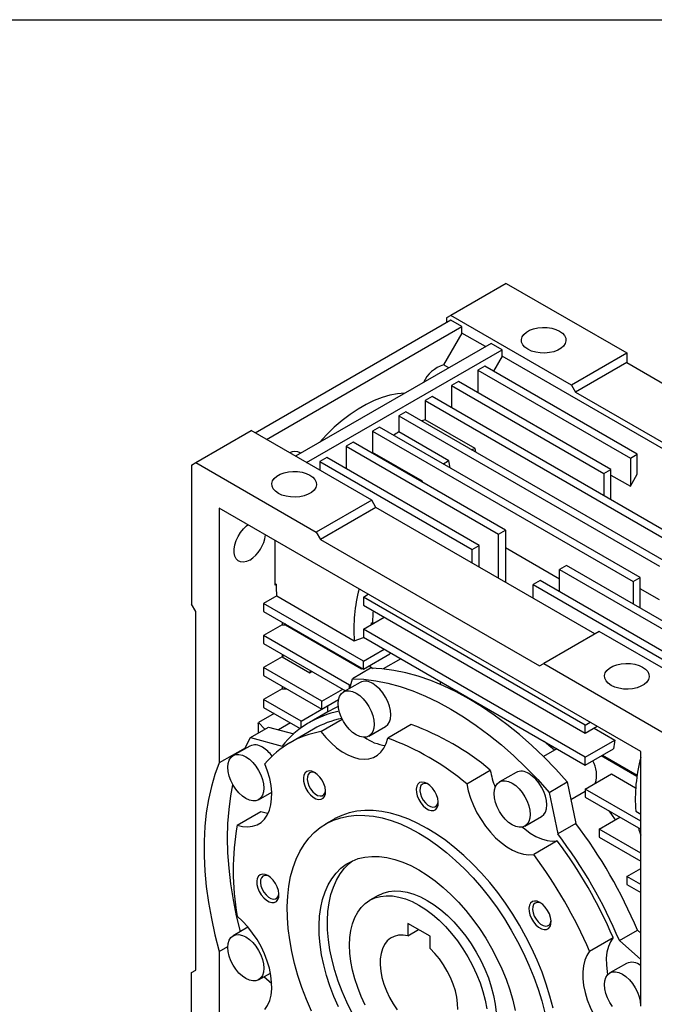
# Model space of a CAD drawing. Header units: millimetres. Extents: x 38 to 1638, y 38 to 1257.
# Tile 6 of 11: x 1042 to 1204, y 1006 to 1257. Entities that reach past the tile are written whole.
import ezdxf

# ---------------------------------------------------------------- set-up
doc = ezdxf.new("R2010")
doc.units = ezdxf.units.MM
doc.header["$LTSCALE"] = 6
doc.linetypes.add('SLD-Solid', pattern=[0])
doc.layers.add('TEXT', color=140, linetype='SLD-Solid', lineweight=25)

msp = doc.modelspace()

# ---------------------------------------------------------------- linework, layer by layer
for p, q in [((1166.313, 1190.04), (1152.164, 1181.872)), ((1166.313, 1190.04), (1197.03, 1172.308)), ((1152.164, 1180.647), (1102.313, 1151.869)), ((1152.164, 1181.872), (1151.103, 1181.259)), ((1151.103, 1181.259), (1151.103, 1180.035)), ((1182.923, 1164.115), (1152.164, 1181.872)), ((1154.993, 1179.014), (1152.164, 1180.647)), ((1105.142, 1150.236), (1154.993, 1179.014)), ((1154.993, 1177.381), (1154.993, 1179.014)), ((1154.993, 1177.381), (1150.313, 1169.276)), ((1161.003, 1173.911), (1154.993, 1177.381)), ((1162.417, 1174.728), (1112.566, 1145.95)), ((1115.395, 1144.317), (1165.246, 1173.095)), ((1165.246, 1173.095), (1162.417, 1174.728)), ((1165.246, 1171.462), (1165.246, 1173.095)), ((1165.246, 1171.462), (1163.036, 1167.635)), ((1257.169, 1118.396), (1165.246, 1171.462)), ((1197.03, 1172.259), (1182.923, 1164.115)), ((1197.03, 1172.308), (1197.03, 1172.259)), ((1197.03, 1172.259), (1197.03, 1169.891)), ((1151.643, 1168.508), (1150.313, 1169.276)), ((1160.826, 1168.911), (1159.058, 1167.89)), ((1159.058, 1167.89), (1159.058, 1162.175)), ((1159.058, 1167.89), (1197.949, 1145.439)), ((1199.717, 1146.46), (1160.826, 1168.911)), ((1197.065, 1169.83), (1183.984, 1162.278)), ((1197.03, 1169.891), (1197.065, 1169.83)), ((1197.065, 1169.83), (1252.927, 1137.581)), ((1154.109, 1165.033), (1152.341, 1164.012)), ((1152.341, 1164.012), (1152.341, 1158.297)), ((1152.341, 1164.012), (1191.232, 1141.561)), ((1193, 1142.582), (1154.109, 1165.033)), ((1182.923, 1164.115), (1183.984, 1162.278)), ((1147.391, 1161.155), (1145.623, 1160.134)), ((1213.859, 1122.784), (1147.391, 1161.155)), ((1183.984, 1162.278), (1239.845, 1130.03)), ((1145.623, 1160.134), (1212.091, 1121.763)), ((1145.623, 1160.134), (1145.623, 1155.258)), ((1140.674, 1157.277), (1138.906, 1156.256)), ((1138.906, 1156.256), (1138.906, 1152.156)), ((1138.906, 1156.256), (1205.374, 1117.885)), ((1207.142, 1118.906), (1140.674, 1157.277)), ((1133.956, 1153.399), (1132.188, 1152.379)), ((1200.424, 1115.028), (1133.956, 1153.399)), ((1158.351, 1147.91), (1145.623, 1155.258)), ((1087.11, 1144.317), (1101.252, 1152.481)), ((1132.012, 1134.724), (1101.252, 1152.481)), ((1132.188, 1152.379), (1132.188, 1146.935)), ((1132.188, 1152.379), (1198.656, 1114.007)), ((1151.634, 1144.808), (1138.906, 1152.156)), ((1127.239, 1149.521), (1125.471, 1148.501)), ((1125.471, 1148.501), (1164.362, 1126.049)), ((1125.471, 1148.501), (1125.471, 1142.786)), ((1166.129, 1127.07), (1127.239, 1149.521)), ((1158.526, 1146.971), (1158.351, 1147.91)), ((1113.908, 1146.724), (1113.786, 1146.795)), ((1120.521, 1145.643), (1118.753, 1144.623)), ((1159.412, 1123.192), (1120.521, 1145.643)), ((1132.188, 1146.935), (1132.011, 1146.766)), ((1144.916, 1139.587), (1132.188, 1146.935)), ((1197.949, 1145.439), (1199.717, 1146.46)), ((1197.949, 1145.439), (1197.949, 1138.294)), ((1199.717, 1141.356), (1199.717, 1146.46)), ((1086.05, 1143.704), (1087.11, 1144.317)), ((1086.05, 1143.704), (1086.05, 1108.185)), ((1087.11, 1144.317), (1117.869, 1126.56)), ((1118.753, 1144.623), (1157.644, 1122.171)), ((1118.753, 1144.623), (1118.753, 1142.378)), ((1151.982, 1142.993), (1151.634, 1144.808)), ((1191.232, 1141.561), (1193, 1142.582)), ((1191.232, 1141.561), (1191.232, 1135.846)), ((1193, 1134.826), (1193, 1142.582)), ((1193, 1141.152), (1197.949, 1138.294)), ((1197.949, 1138.294), (1199.717, 1141.356)), ((1144.739, 1139.419), (1144.916, 1139.587)), ((1144.972, 1139.284), (1144.916, 1139.587)), ((1132.012, 1134.724), (1117.869, 1126.56)), ((1133.072, 1132.887), (1118.93, 1124.723)), ((1133.072, 1132.887), (1132.012, 1134.724)), ((1188.933, 1100.639), (1133.072, 1132.887)), ((1200.601, 1070.635), (1093.121, 1132.682)), ((1093.121, 1132.682), (1093.121, 1067.711)), ((1117.869, 1126.56), (1118.93, 1124.723)), ((1164.362, 1126.049), (1166.129, 1127.07)), ((1164.362, 1114.824), (1164.362, 1126.049)), ((1166.129, 1127.07), (1166.129, 1113.804)), ((1107.263, 1124.518), (1107.263, 1113.084)), ((1118.93, 1124.723), (1174.792, 1092.475)), ((1157.644, 1122.171), (1159.412, 1123.192)), ((1159.412, 1117.681), (1159.412, 1123.192)), ((1157.644, 1118.702), (1157.644, 1122.171)), ((1179.918, 1114.624), (1166.129, 1122.584)), ((1181.686, 1118.089), (1179.918, 1117.069)), ((1219.162, 1096.455), (1181.686, 1118.089)), ((1179.918, 1117.069), (1217.394, 1095.434)), ((1179.918, 1111.354), (1179.918, 1117.069)), ((1107.263, 1113.492), (1107.616, 1113.288)), ((1107.616, 1113.288), (1107.263, 1113.084)), ((1174.968, 1114.211), (1173.201, 1113.191)), ((1173.201, 1113.191), (1210.677, 1091.556)), ((1173.201, 1109.721), (1173.201, 1113.191)), ((1212.445, 1092.577), (1174.968, 1114.211)), ((1198.656, 1114.007), (1200.424, 1115.028)), ((1198.656, 1114.007), (1198.656, 1108.292)), ((1200.424, 1107.272), (1200.424, 1115.028)), ((1107.757, 1110.307), (1104.434, 1108.389)), ((1107.757, 1110.307), (1127.556, 1098.877)), ((1129.89, 1110.024), (1131.13, 1110.74)), ((1205.374, 1109.29), (1200.424, 1112.148)), ((1087.11, 1106.348), (1086.05, 1108.185)), ((1104.434, 1108.389), (1104.434, 1106.347)), ((1129.89, 1093.693), (1104.434, 1108.389)), ((1186.459, 1077.368), (1129.89, 1110.024)), ((1129.89, 1110.024), (1129.89, 1107.983)), ((1129.89, 1107.983), (1186.459, 1075.326)), ((1087.11, 1014.895), (1087.11, 1106.348)), ((1104.434, 1106.347), (1129.89, 1091.652)), ((1109.144, 1102.942), (1104.434, 1100.223)), ((1109.144, 1103.629), (1109.144, 1102.942)), ((1109.144, 1102.942), (1110.008, 1102.942)), ((1109.784, 1103.259), (1110.008, 1102.942)), ((1110.008, 1102.942), (1129.375, 1091.762)), ((1129.89, 1101.859), (1135.194, 1104.921)), ((1131.832, 1103.39), (1131.827, 1102.977)), ((1131.832, 1103.39), (1132.274, 1103.543)), ((1132.188, 1103.185), (1131.832, 1103.39)), ((1132.274, 1103.543), (1132.541, 1103.389)), ((1104.434, 1100.223), (1104.434, 1098.182)), ((1126.355, 1087.569), (1104.434, 1100.223)), ((1129.89, 1101.859), (1129.89, 1099.817)), ((1186.459, 1069.202), (1129.89, 1101.859)), ((1189.994, 1101.251), (1175.852, 1093.087)), ((1220.753, 1083.495), (1189.994, 1101.251)), ((1104.434, 1098.182), (1125.31, 1086.13)), ((1129.89, 1099.817), (1186.459, 1067.161)), ((1109.144, 1095.463), (1109.144, 1094.776)), ((1109.685, 1095.151), (1109.199, 1094.776)), ((1129.89, 1093.693), (1135.194, 1096.755)), ((1129.89, 1091.652), (1136.608, 1095.53)), ((1136.608, 1095.939), (1136.608, 1095.53)), ((1109.144, 1094.776), (1104.434, 1092.058)), ((1109.144, 1094.776), (1109.199, 1094.776)), ((1109.199, 1094.776), (1116.242, 1090.71)), ((1129.89, 1091.652), (1129.89, 1093.693)), ((1139.455, 1094.296), (1134.921, 1091.679)), ((1174.792, 1092.475), (1175.852, 1093.087)), ((1175.852, 1093.087), (1206.611, 1075.33)), ((1104.434, 1092.058), (1104.434, 1090.016)), ((1119.284, 1083.486), (1104.434, 1092.058)), ((1104.434, 1090.016), (1119.284, 1081.444)), ((1116.242, 1090.71), (1116.81, 1091.038)), ((1131.651, 1091.856), (1127.055, 1089.203)), ((1129.26, 1092.016), (1129.375, 1091.762)), ((1129.375, 1091.762), (1129.575, 1091.834)), ((1131.27, 1092.449), (1131.311, 1092.463)), ((1131.311, 1092.463), (1132.389, 1091.842)), ((1129.025, 1088.275), (1124.783, 1085.826)), ((1126.355, 1087.569), (1126.665, 1087.748)), ((1126.355, 1086.733), (1126.355, 1087.569)), ((1126.4, 1086.76), (1127.055, 1089.203)), ((1109.144, 1086.611), (1104.434, 1083.892)), ((1109.144, 1087.298), (1109.144, 1086.611)), ((1109.144, 1086.611), (1110.333, 1086.611)), ((1119.284, 1083.486), (1124.588, 1086.548)), ((1104.434, 1083.892), (1104.434, 1081.851)), ((1113.98, 1078.382), (1104.434, 1083.892)), ((1119.284, 1081.444), (1123.538, 1083.9)), ((1119.284, 1081.444), (1119.284, 1083.486)), ((1107.092, 1080.317), (1103.158, 1078.046)), ((1104.434, 1081.851), (1113.748, 1076.474)), ((1113.98, 1078.382), (1120.698, 1082.26)), ((1120.763, 1080.726), (1116.167, 1078.072)), ((1120.697, 1082.26), (1120.698, 1082.26)), ((1120.698, 1082.26), (1120.698, 1080.688)), ((1103.02, 1077.741), (1103.158, 1078.046)), ((1103.02, 1077.741), (1103.02, 1075.323)), ((1103.158, 1078.046), (1104.777, 1076.337)), ((1111.271, 1077.905), (1108.257, 1076.165)), ((1113.98, 1076.646), (1113.98, 1078.382)), ((1119.007, 1075.713), (1124.483, 1078.874)), ((1142.093, 1077.493), (1136.082, 1074.023)), ((1186.459, 1077.368), (1187.698, 1078.083)), ((1101.079, 1074.203), (1105.676, 1076.856)), ((1105.676, 1076.856), (1112.112, 1075.132)), ((1117.167, 1076.34), (1111.157, 1072.871)), ((1131.282, 1074.567), (1135.525, 1077.017)), ((1186.459, 1075.326), (1186.459, 1077.368)), ((1186.459, 1075.326), (1189.466, 1077.063)), ((1188.691, 1076.615), (1193.995, 1073.553)), ((1101.079, 1074.203), (1109.178, 1072.034)), ((1186.459, 1069.202), (1193.995, 1073.553)), ((1099.704, 1071.512), (1093.121, 1067.711)), ((1100.898, 1072.032), (1096.656, 1069.583)), ((1179.233, 1071.333), (1175.783, 1069.341)), ((1186.459, 1067.161), (1193.696, 1071.339)), ((1200.601, 1005.664), (1200.601, 1070.635)), ((1186.459, 1067.161), (1186.459, 1069.202)), ((1199.63, 1064.251), (1190.524, 1069.508)), ((1190.878, 1069.712), (1199.686, 1064.627)), ((1156.225, 1062.395), (1162.235, 1065.865)), ((1168.803, 1065.312), (1164.561, 1062.863)), ((1186.459, 1061.037), (1193.176, 1064.915)), ((1193.176, 1064.915), (1199.306, 1061.376)), ((1177.273, 1060.212), (1181.87, 1062.866)), ((1181.87, 1062.866), (1184.04, 1052.262)), ((1103.155, 1058.325), (1106.493, 1060.252)), ((1177.273, 1060.212), (1179.443, 1049.608)), ((1182.789, 1058.375), (1186.459, 1060.493)), ((1186.459, 1061.037), (1186.459, 1058.996)), ((1200.601, 1052.873), (1186.459, 1061.037)), ((1186.459, 1058.996), (1200.601, 1050.832)), ((1097.692, 1051.854), (1103.702, 1055.323)), ((1199.318, 1055.398), (1200.601, 1054.657)), ((1122.406, 1053.384), (1120.284, 1052.16)), ((1171.06, 1051.604), (1175.303, 1054.053)), ((1189.994, 1050.831), (1195.298, 1053.893)), ((1184.04, 1052.262), (1179.443, 1049.608)), ((1189.994, 1050.831), (1189.994, 1048.789)), ((1200.601, 1044.708), (1189.994, 1050.831)), ((1179.311, 1047.84), (1173.3, 1044.371)), ((1189.994, 1048.789), (1200.601, 1042.666)), ((1197.065, 1038.787), (1200.601, 1040.828)), ((1197.065, 1038.787), (1197.065, 1036.746)), ((1200.601, 1036.746), (1197.065, 1038.787)), ((1197.065, 1036.746), (1200.601, 1034.705)), ((1133.655, 1033.898), (1131.533, 1032.674)), ((1100.444, 1025.836), (1096.656, 1023.649)), ((1141.204, 1026.782), (1141.204, 1023.61)), ((1146.861, 1023.516), (1141.204, 1026.782)), ((1141.204, 1023.61), (1143.951, 1025.196)), ((1195.151, 1022.402), (1199.747, 1025.056)), ((1199.747, 1025.056), (1200.601, 1024.298)), ((1146.861, 1020.345), (1146.861, 1023.516)), ((1187.543, 1019.701), (1193.553, 1023.171)), ((1195.151, 1022.402), (1200.601, 1017.57)), ((1093.121, 1019.646), (1095.314, 1020.912)), ((1093.121, 1019.646), (1093.121, 981.622)), ((1086.05, 1014.283), (1087.11, 1014.895)), ((1196.931, 1016.594), (1192.688, 1014.145)), ((1086.05, 978.763), (1086.05, 1014.283)), ((1103.155, 1012.39), (1106.172, 1014.132)), ((1106.498, 1011.408), (1104.508, 1013.172))]:
    msp.add_line(p, q)
at = {"flags": 128}
for points in [[(1179.876, 1177.867), (1180.624, 1177.334), (1181.164, 1176.722), (1181.472, 1176.058), (1181.534, 1175.373), (1181.348, 1174.694), (1180.922, 1174.053), (1180.274, 1173.477), (1179.433, 1172.992), (1178.435, 1172.618), (1177.325, 1172.372), (1176.15, 1172.264), (1174.962, 1172.3), (1173.813, 1172.478), (1172.753, 1172.79), (1171.829, 1173.222), (1171.08, 1173.756), (1170.54, 1174.367), (1170.232, 1175.031), (1170.17, 1175.716), (1170.356, 1176.395), (1170.782, 1177.036), (1171.43, 1177.612), (1172.271, 1178.097), (1173.269, 1178.471), (1174.38, 1178.717), (1175.554, 1178.825), (1176.742, 1178.789), (1177.891, 1178.611), (1178.951, 1178.299), (1179.876, 1177.867)], [(1140.403, 1162.019), (1138.578, 1161.877), (1136.633, 1161.517), (1134.639, 1160.943), (1132.612, 1160.16), (1130.564, 1159.172), (1128.509, 1157.986), (1126.461, 1156.609), (1124.434, 1155.052), (1122.441, 1153.324), (1120.495, 1151.438), (1118.671, 1149.474)], [(1145.623, 1155.258), (1145.013, 1155.065), (1144.693, 1154.956)], [(1157.421, 1147.609), (1157.741, 1147.717), (1158.351, 1147.91)], [(1116.236, 1141.129), (1116.985, 1140.595), (1117.525, 1139.983), (1117.833, 1139.32), (1117.895, 1138.634), (1117.709, 1137.956), (1117.282, 1137.315), (1116.635, 1136.739), (1115.793, 1136.253), (1114.796, 1135.879), (1113.685, 1135.633), (1112.51, 1135.526), (1111.322, 1135.562), (1110.173, 1135.74), (1109.114, 1136.051), (1108.189, 1136.484), (1107.441, 1137.017), (1106.901, 1137.629), (1106.593, 1138.292), (1106.53, 1138.978), (1106.716, 1139.656), (1107.143, 1140.297), (1107.791, 1140.873), (1108.632, 1141.359), (1109.629, 1141.733), (1110.74, 1141.979), (1111.915, 1142.086), (1113.103, 1142.051), (1114.252, 1141.873), (1115.312, 1141.561), (1116.236, 1141.129)], [(1100.899, 1119.461), (1100.062, 1119.08), (1099.262, 1118.918), (1098.534, 1118.983), (1097.909, 1119.272), (1097.414, 1119.773), (1097.072, 1120.463), (1096.897, 1121.312), (1096.897, 1122.283), (1097.072, 1123.334), (1097.414, 1124.419), (1097.909, 1125.49), (1098.534, 1126.501), (1099.262, 1127.407), (1100.062, 1128.169), (1100.439, 1128.457)], [(1132.274, 1103.543), (1132.369, 1105.916), (1132.422, 1106.521)], [(1127.556, 1098.877), (1129.928, 1099.702), (1130.029, 1099.737)], [(1201.089, 1092.144), (1201.837, 1091.611), (1202.377, 1090.999), (1202.685, 1090.336), (1202.748, 1089.65), (1202.562, 1088.972), (1202.135, 1088.33), (1201.487, 1087.755), (1200.646, 1087.269), (1199.649, 1086.895), (1198.538, 1086.649), (1197.363, 1086.541), (1196.175, 1086.577), (1195.026, 1086.755), (1193.966, 1087.067), (1193.042, 1087.499), (1192.293, 1088.033), (1191.753, 1088.645), (1191.445, 1089.308), (1191.383, 1089.994), (1191.569, 1090.672), (1191.996, 1091.313), (1192.643, 1091.889), (1193.485, 1092.374), (1194.482, 1092.748), (1195.593, 1092.995), (1196.768, 1093.102), (1197.956, 1093.066), (1199.105, 1092.888), (1200.164, 1092.577), (1201.089, 1092.144)], [(1116.242, 1090.71), (1116.426, 1091.159), (1116.461, 1091.239)], [(1181.87, 1062.866), (1178.913, 1066.131), (1175.884, 1069.241), (1172.793, 1072.185), (1169.65, 1074.953), (1166.464, 1077.537), (1163.247, 1079.929), (1160.009, 1082.119), (1156.76, 1084.102), (1153.512, 1085.87), (1150.273, 1087.418), (1147.056, 1088.742), (1143.871, 1089.835), (1140.727, 1090.696), (1137.636, 1091.321), (1134.608, 1091.708), (1131.651, 1091.856)], [(1127.055, 1089.203), (1130.011, 1089.055), (1133.04, 1088.668), (1136.131, 1088.043), (1139.275, 1087.182), (1142.46, 1086.088), (1145.677, 1084.765), (1148.915, 1083.217), (1152.164, 1081.448), (1155.413, 1079.466), (1158.651, 1077.275), (1161.868, 1074.884), (1165.054, 1072.3), (1168.197, 1069.532), (1171.288, 1066.588), (1174.317, 1063.478), (1177.273, 1060.212)], [(1135.525, 1077.017), (1135.525, 1077.017), (1136.097, 1077.491), (1136.521, 1078.163), (1136.783, 1079.008), (1136.871, 1079.993), (1136.783, 1081.079), (1136.521, 1082.226), (1136.097, 1083.388), (1135.525, 1084.523), (1134.829, 1085.585), (1134.034, 1086.534), (1133.172, 1087.334), (1132.275, 1087.953)], [(1149.588, 1087.718), (1149.549, 1088.151), (1149.5, 1088.497)], [(1128.033, 1085.504), (1128.929, 1084.885), (1129.791, 1084.085), (1130.586, 1083.136), (1131.283, 1082.073), (1131.854, 1080.939), (1132.279, 1079.776), (1132.54, 1078.63), (1132.629, 1077.543), (1132.54, 1076.559), (1132.279, 1075.714), (1131.854, 1075.042), (1131.283, 1074.567), (1130.586, 1074.309), (1129.791, 1074.278), (1128.929, 1074.473), (1128.033, 1074.889), (1127.136, 1075.509), (1126.274, 1076.309), (1125.479, 1077.258), (1124.783, 1078.32), (1124.211, 1079.454), (1123.786, 1080.617), (1123.525, 1081.764), (1123.436, 1082.85), (1123.525, 1083.834), (1123.786, 1084.679), (1124.211, 1085.351), (1124.783, 1085.826), (1125.479, 1086.084), (1126.274, 1086.116), (1127.136, 1085.92), (1128.033, 1085.504)], [(1153.819, 1086.004), (1152.583, 1086.375), (1152.394, 1086.429)], [(1123.482, 1082.074), (1122.793, 1081.772), (1120.763, 1080.726)], [(1119.007, 1075.713), (1120.272, 1074.186), (1121.615, 1072.806), (1123.013, 1071.597), (1124.444, 1070.576), (1125.884, 1069.762), (1127.312, 1069.166), (1128.702, 1068.8), (1130.033, 1068.668), (1131.284, 1068.773), (1132.433, 1069.113), (1133.462, 1069.684), (1134.355, 1070.474), (1135.097, 1071.472), (1135.676, 1072.662), (1136.082, 1074.023)], [(1099.598, 1071.282), (1099.73, 1071.568), (1101.079, 1074.203)], [(1178.57, 1070.95), (1177.201, 1072.164), (1175.965, 1073.219)], [(1093.121, 1067.711), (1092.025, 1064.779), (1091.107, 1061.679), (1090.368, 1058.42), (1089.813, 1055.014), (1089.441, 1051.47), (1089.255, 1047.802), (1089.255, 1044.019), (1089.441, 1040.136), (1089.813, 1036.163), (1090.368, 1032.115), (1091.107, 1028.004), (1092.025, 1023.843), (1093.121, 1019.646)], [(1099.905, 1069.261), (1100.802, 1068.642), (1101.664, 1067.842), (1102.459, 1066.893), (1103.155, 1065.831), (1103.727, 1064.696), (1104.152, 1063.534), (1104.413, 1062.387), (1104.501, 1061.301), (1104.413, 1060.316), (1104.152, 1059.471), (1103.727, 1058.799), (1103.155, 1058.325), (1102.459, 1058.067), (1101.664, 1058.035), (1100.802, 1058.231), (1099.905, 1058.646), (1099.009, 1059.266), (1098.146, 1060.066), (1097.352, 1061.015), (1096.655, 1062.077), (1096.084, 1063.211), (1095.659, 1064.374), (1095.397, 1065.521), (1095.309, 1066.607), (1095.397, 1067.592), (1095.659, 1068.436), (1096.084, 1069.109), (1096.655, 1069.583), (1097.352, 1069.841), (1098.146, 1069.873), (1099.009, 1069.677), (1099.905, 1069.261)], [(1097.692, 1051.854), (1099.074, 1051.525), (1100.394, 1051.432), (1101.629, 1051.575), (1102.76, 1051.953), (1103.768, 1052.56), (1104.637, 1053.385), (1105.353, 1054.416), (1105.905, 1055.635), (1106.282, 1057.022), (1106.48, 1058.556), (1106.495, 1060.211), (1106.327, 1061.961), (1105.978, 1063.777), (1105.454, 1065.629), (1104.764, 1067.488)], [(1117.404, 1065.31), (1116.7, 1065.613), (1116.041, 1065.692), (1115.468, 1065.542), (1115.016, 1065.172), (1114.714, 1064.606), (1114.581, 1063.878), (1114.625, 1063.035), (1114.844, 1062.13), (1115.224, 1061.22), (1115.741, 1060.361), (1116.362, 1059.608), (1117.049, 1059.008), (1117.758, 1058.599), (1118.445, 1058.406), (1119.066, 1058.441), (1119.583, 1058.704), (1119.963, 1059.176), (1120.182, 1059.828), (1120.227, 1060.619), (1120.094, 1061.5), (1119.792, 1062.415), (1119.34, 1063.307), (1118.766, 1064.119), (1118.107, 1064.801), (1117.404, 1065.31)], [(1117.654, 1065.152), (1117.248, 1065.299), (1116.661, 1065.343), (1116.165, 1065.164), (1115.795, 1064.773), (1115.581, 1064.2), (1115.537, 1063.488), (1115.668, 1062.689), (1115.962, 1061.863), (1116.399, 1061.071), (1116.946, 1060.371), (1117.562, 1059.816), (1118.202, 1059.447), (1118.818, 1059.29), (1119.365, 1059.358), (1119.802, 1059.646), (1120.096, 1060.133), (1120.221, 1060.706)], [(1175.303, 1054.053), (1175.303, 1054.053), (1175.875, 1054.528), (1176.299, 1055.2), (1176.561, 1056.045), (1176.649, 1057.029), (1176.561, 1058.116), (1176.299, 1059.262), (1175.875, 1060.425), (1175.303, 1061.559), (1174.607, 1062.621), (1173.812, 1063.571), (1172.95, 1064.37), (1172.053, 1064.99)], [(1146.154, 1062.464), (1145.45, 1062.768), (1144.791, 1062.847), (1144.218, 1062.697), (1143.766, 1062.327), (1143.464, 1061.76), (1143.331, 1061.033), (1143.375, 1060.19), (1143.594, 1059.285), (1143.974, 1058.374), (1144.491, 1057.516), (1145.112, 1056.763), (1145.799, 1056.162), (1146.508, 1055.753), (1147.195, 1055.56), (1147.816, 1055.596), (1148.333, 1055.858), (1148.713, 1056.33), (1148.932, 1056.982), (1148.977, 1057.774), (1148.844, 1058.655), (1148.542, 1059.57), (1148.09, 1060.461), (1147.516, 1061.274), (1146.857, 1061.956), (1146.154, 1062.464)], [(1146.404, 1062.307), (1145.998, 1062.454), (1145.411, 1062.498), (1144.915, 1062.318), (1144.545, 1061.927), (1144.331, 1061.355), (1144.287, 1060.643), (1144.418, 1059.844), (1144.712, 1059.018), (1145.149, 1058.225), (1145.696, 1057.526), (1146.312, 1056.971), (1146.952, 1056.601), (1147.568, 1056.445), (1148.115, 1056.513), (1148.552, 1056.801), (1148.846, 1057.287), (1148.971, 1057.861)], [(1156.225, 1062.395), (1156.631, 1060.564), (1157.21, 1058.706), (1157.952, 1056.852), (1158.845, 1055.03), (1159.874, 1053.272), (1161.024, 1051.605), (1162.274, 1050.056), (1163.605, 1048.651), (1164.996, 1047.412), (1166.423, 1046.359), (1167.864, 1045.51), (1169.295, 1044.878), (1170.693, 1044.474), (1172.035, 1044.304), (1173.3, 1044.371)], [(1167.81, 1062.541), (1168.707, 1061.921), (1169.569, 1061.121), (1170.364, 1060.172), (1171.06, 1059.11), (1171.632, 1057.976), (1172.057, 1056.813), (1172.318, 1055.666), (1172.407, 1054.58), (1172.318, 1053.596), (1172.057, 1052.751), (1171.632, 1052.078), (1171.06, 1051.604), (1170.364, 1051.346), (1169.569, 1051.314), (1168.707, 1051.51), (1167.81, 1051.926), (1166.914, 1052.545), (1166.052, 1053.345), (1165.257, 1054.294), (1164.56, 1055.357), (1163.989, 1056.491), (1163.564, 1057.654), (1163.303, 1058.8), (1163.214, 1059.887), (1163.303, 1060.871), (1163.564, 1061.716), (1163.989, 1062.388), (1164.56, 1062.862), (1165.257, 1063.12), (1166.052, 1063.152), (1166.914, 1062.957), (1167.81, 1062.541)], [(1098.514, 1024.722), (1097.547, 1028.733), (1096.721, 1032.839), (1096.075, 1036.89), (1095.613, 1040.872), (1095.335, 1044.772), (1095.242, 1048.577), (1095.335, 1052.275), (1095.613, 1055.854), (1096.075, 1059.302), (1096.617, 1062.144)], [(1103.702, 1055.323), (1105.084, 1054.995), (1105.617, 1054.929)], [(1146.154, 1051.033), (1143.784, 1052.304), (1141.427, 1053.376), (1139.093, 1054.242), (1136.794, 1054.9), (1134.542, 1055.345), (1132.348, 1055.575), (1130.223, 1055.589), (1128.177, 1055.388), (1126.22, 1054.971), (1124.363, 1054.342), (1122.614, 1053.503), (1122.406, 1053.384)], [(1194.179, 1053.246), (1193.224, 1054.569), (1192.553, 1055.478)], [(1116.652, 1004.365), (1115.348, 1007.404), (1114.187, 1010.461), (1113.174, 1013.521), (1112.316, 1016.568), (1111.615, 1019.588), (1111.076, 1022.565), (1110.701, 1025.485), (1110.492, 1028.332), (1110.45, 1031.094), (1110.576, 1033.755), (1110.868, 1036.303), (1111.325, 1038.725), (1111.945, 1041.009), (1112.726, 1043.144), (1113.662, 1045.119), (1114.749, 1046.924), (1115.982, 1048.55), (1117.356, 1049.989), (1118.862, 1051.234), (1120.493, 1052.278), (1122.242, 1053.117), (1124.099, 1053.747), (1126.055, 1054.163), (1128.101, 1054.365), (1130.227, 1054.35), (1132.421, 1054.12), (1134.673, 1053.675), (1136.972, 1053.018), (1139.306, 1052.151), (1141.663, 1051.079), (1144.032, 1049.808)], [(1144.032, 1049.808), (1146.402, 1048.344), (1148.759, 1046.694), (1151.093, 1044.866), (1153.392, 1042.869), (1155.644, 1040.714), (1157.838, 1038.411), (1159.963, 1035.971), (1162.009, 1033.407), (1163.966, 1030.732), (1165.823, 1027.958), (1167.572, 1025.1), (1169.203, 1022.172), (1170.709, 1019.188), (1172.082, 1016.164), (1173.316, 1013.114), (1174.403, 1010.054), (1175.339, 1006.998), (1176.119, 1003.963)], [(1178.241, 1005.187), (1177.461, 1008.223), (1176.524, 1011.278), (1175.437, 1014.339), (1174.204, 1017.389), (1172.831, 1020.413), (1171.325, 1023.397), (1169.693, 1026.325), (1167.945, 1029.183), (1166.087, 1031.956), (1164.131, 1034.632), (1162.085, 1037.196), (1159.959, 1039.635), (1157.765, 1041.938), (1155.513, 1044.094), (1153.214, 1046.09), (1150.88, 1047.918), (1148.523, 1049.568), (1146.154, 1051.033)], [(1170.437, 1051.362), (1171.006, 1050.881), (1172.433, 1049.829), (1173.874, 1048.98), (1175.305, 1048.348), (1176.703, 1047.944), (1178.046, 1047.774), (1179.311, 1047.84)], [(1123.499, 1005.501), (1122.341, 1008.16), (1121.328, 1010.838), (1120.465, 1013.517), (1119.759, 1016.18), (1119.215, 1018.808), (1118.836, 1021.385), (1118.624, 1023.892), (1118.582, 1026.314), (1118.709, 1028.635), (1119.004, 1030.838), (1119.466, 1032.909), (1120.092, 1034.834), (1120.877, 1036.601), (1121.816, 1038.198), (1122.903, 1039.614), (1124.13, 1040.84), (1125.49, 1041.867), (1126.973, 1042.689), (1128.57, 1043.3), (1130.27, 1043.696), (1132.061, 1043.875), (1133.932, 1043.836), (1135.87, 1043.578), (1137.863, 1043.103), (1139.896, 1042.415), (1141.957, 1041.518), (1144.032, 1040.418)], [(1126.915, 1004.103), (1125.621, 1006.725), (1124.463, 1009.385), (1123.449, 1012.063), (1122.586, 1014.742), (1121.88, 1017.405), (1121.336, 1020.033), (1120.957, 1022.61), (1120.746, 1025.117), (1120.703, 1027.539), (1120.83, 1029.859), (1121.126, 1032.062), (1121.588, 1034.133), (1122.213, 1036.059), (1122.998, 1037.826), (1123.937, 1039.423), (1125.024, 1040.839), (1126.252, 1042.064), (1127.126, 1042.758)], [(1144.032, 1040.418), (1146.107, 1039.122), (1148.168, 1037.64), (1150.202, 1035.98), (1152.194, 1034.154), (1154.133, 1032.174), (1156.004, 1030.054), (1157.795, 1027.807), (1159.495, 1025.448), (1161.091, 1022.993), (1162.575, 1020.458), (1163.935, 1017.861), (1165.162, 1015.218), (1166.249, 1012.547), (1167.188, 1009.867), (1167.973, 1007.193), (1168.598, 1004.546)], [(1105.495, 1038.985), (1104.792, 1039.289), (1104.132, 1039.368), (1103.559, 1039.218), (1103.107, 1038.848), (1102.805, 1038.281), (1102.672, 1037.554), (1102.717, 1036.711), (1102.936, 1035.806), (1103.316, 1034.895), (1103.833, 1034.036), (1104.454, 1033.283), (1105.141, 1032.683), (1105.85, 1032.274), (1106.536, 1032.081), (1107.158, 1032.117), (1107.674, 1032.379), (1108.054, 1032.851), (1108.273, 1033.503), (1108.318, 1034.294), (1108.185, 1035.175), (1107.883, 1036.09), (1107.431, 1036.982), (1106.858, 1037.794), (1106.198, 1038.476), (1105.495, 1038.985)], [(1105.746, 1038.827), (1105.339, 1038.974), (1104.752, 1039.019), (1104.256, 1038.839), (1103.887, 1038.448), (1103.673, 1037.875), (1103.629, 1037.163), (1103.759, 1036.365), (1104.053, 1035.538), (1104.49, 1034.746), (1105.037, 1034.046), (1105.653, 1033.491), (1106.293, 1033.122), (1106.91, 1032.965), (1107.457, 1033.034), (1107.893, 1033.322), (1108.188, 1033.808), (1108.312, 1034.381)], [(1133.655, 1033.898), (1134.939, 1034.501), (1136.333, 1034.89), (1137.821, 1035.061), (1139.389, 1035.012), (1141.022, 1034.744), (1142.705, 1034.259), (1144.421, 1033.563), (1146.154, 1032.661), (1147.886, 1031.562), (1149.602, 1030.278), (1151.285, 1028.819), (1152.919, 1027.201), (1154.487, 1025.44), (1155.975, 1023.551), (1157.368, 1021.553), (1158.654, 1019.466), (1159.819, 1017.309), (1160.852, 1015.103), (1161.744, 1012.87), (1162.486, 1010.631), (1163.07, 1008.407), (1163.492, 1006.221), (1163.746, 1004.092)], [(1126.355, 1021.228), (1126.44, 1023.179), (1126.694, 1025.014), (1127.116, 1026.714), (1127.7, 1028.263), (1128.442, 1029.646), (1129.334, 1030.849), (1130.367, 1031.861), (1131.532, 1032.673), (1132.818, 1033.276), (1134.211, 1033.665), (1135.699, 1033.836), (1137.267, 1033.787), (1138.901, 1033.519), (1140.584, 1033.035), (1142.3, 1032.338), (1144.032, 1031.436), (1145.765, 1030.337), (1147.481, 1029.053), (1149.164, 1027.595), (1150.797, 1025.977), (1152.366, 1024.215), (1153.854, 1022.326), (1155.247, 1020.328), (1156.532, 1018.241), (1157.697, 1016.084), (1158.731, 1013.878), (1159.623, 1011.645), (1160.364, 1009.406), (1160.949, 1007.183), (1161.37, 1004.996)], [(1174.904, 1032.116), (1174.2, 1032.419), (1173.541, 1032.498), (1172.968, 1032.348), (1172.516, 1031.978), (1172.214, 1031.412), (1172.081, 1030.684), (1172.125, 1029.841), (1172.344, 1028.936), (1172.724, 1028.026), (1173.241, 1027.167), (1173.862, 1026.414), (1174.549, 1025.814), (1175.258, 1025.405), (1175.945, 1025.212), (1176.566, 1025.247), (1177.083, 1025.51), (1177.463, 1025.981), (1177.682, 1026.634), (1177.727, 1027.425), (1177.594, 1028.306), (1177.292, 1029.221), (1176.84, 1030.113), (1176.266, 1030.925), (1175.607, 1031.607), (1174.904, 1032.116)], [(1175.154, 1031.958), (1174.748, 1032.105), (1174.161, 1032.149), (1173.665, 1031.97), (1173.295, 1031.579), (1173.081, 1031.006), (1173.037, 1030.294), (1173.168, 1029.495), (1173.462, 1028.669), (1173.899, 1027.877), (1174.446, 1027.177), (1175.062, 1026.622), (1175.702, 1026.252), (1176.318, 1026.096), (1176.865, 1026.164), (1177.302, 1026.452), (1177.596, 1026.939), (1177.721, 1027.512)], [(1104.764, 1004.793), (1105.454, 1005.855), (1105.978, 1007.103), (1106.327, 1008.516), (1106.495, 1010.071), (1106.48, 1011.744), (1106.282, 1013.506), (1105.905, 1015.33), (1105.353, 1017.186), (1104.637, 1019.043), (1103.768, 1020.872), (1102.76, 1022.642), (1101.629, 1024.326), (1100.394, 1025.896), (1099.074, 1027.326), (1097.692, 1028.594)], [(1099.905, 1023.327), (1100.802, 1022.708), (1101.664, 1021.908), (1102.459, 1020.959), (1103.155, 1019.897), (1103.727, 1018.762), (1104.152, 1017.6), (1104.413, 1016.453), (1104.501, 1015.366), (1104.413, 1014.382), (1104.152, 1013.537), (1103.727, 1012.865), (1103.155, 1012.391), (1102.459, 1012.133), (1101.664, 1012.101), (1100.802, 1012.297), (1099.905, 1012.712), (1099.009, 1013.332), (1098.146, 1014.132), (1097.352, 1015.081), (1096.655, 1016.143), (1096.084, 1017.277), (1095.659, 1018.44), (1095.397, 1019.587), (1095.309, 1020.673), (1095.397, 1021.658), (1095.659, 1022.502), (1096.084, 1023.175), (1096.655, 1023.649), (1097.352, 1023.907), (1098.146, 1023.939), (1099.009, 1023.743), (1099.905, 1023.327)], [(1141.204, 1023.61), (1139.974, 1023.792), (1138.816, 1023.75), (1137.749, 1023.483), (1136.792, 1022.998), (1135.963, 1022.303), (1135.275, 1021.409), (1134.742, 1020.333), (1134.371, 1019.093), (1134.171, 1017.712), (1134.143, 1016.213), (1134.289, 1014.623), (1134.607, 1012.969), (1135.09, 1011.281), (1135.73, 1009.589), (1136.516, 1007.922), (1137.434, 1006.31), (1138.468, 1004.78)], [(1193.553, 1023.171), (1192.863, 1022.109), (1192.34, 1020.861), (1191.991, 1019.448), (1191.822, 1017.893), (1191.837, 1016.22), (1192.035, 1014.458), (1192.167, 1013.727)], [(1130.367, 1005.961), (1129.334, 1008.167), (1128.442, 1010.4), (1127.7, 1012.639), (1127.116, 1014.862), (1126.694, 1017.049), (1126.44, 1019.178), (1126.355, 1021.228)], [(1153.922, 1004.795), (1153.894, 1006.326), (1153.694, 1007.939), (1153.323, 1009.606), (1152.789, 1011.299), (1152.102, 1012.986), (1151.273, 1014.639), (1150.316, 1016.228), (1149.249, 1017.726), (1148.091, 1019.107), (1146.861, 1020.345)], [(1187.543, 1019.701), (1186.853, 1018.639), (1186.329, 1017.391), (1185.98, 1015.978), (1185.812, 1014.423), (1185.827, 1012.75), (1186.025, 1010.988), (1186.403, 1009.164), (1186.954, 1007.309), (1187.67, 1005.451), (1188.539, 1003.623), (1189.548, 1001.852), (1190.679, 1000.168), (1191.914, 998.598), (1193.233, 997.168), (1194.616, 995.9)], [(1193.384, 1005.577), (1192.688, 1006.639), (1192.116, 1007.773), (1191.691, 1008.936), (1191.43, 1010.082), (1191.341, 1011.169), (1191.43, 1012.153), (1191.691, 1012.998), (1192.116, 1013.67), (1192.688, 1014.145), (1193.384, 1014.403), (1194.179, 1014.434), (1195.041, 1014.239), (1195.938, 1013.823)], [(1195.938, 1013.823), (1196.834, 1013.203), (1197.697, 1012.404), (1198.491, 1011.454), (1199.188, 1010.392), (1199.759, 1009.258), (1200.184, 1008.095), (1200.446, 1006.949), (1200.534, 1005.862)]]:
    msp.add_lwpolyline(points, dxfattribs=at)
for centre, radius, start, end in [((1153.026, 1160.989), 8.72, 108.12807, 154.29797), ((1158.251, 1120.878), 36.777, 121.73662, 124.18205), ((1112.393, 1144.037), 3.09, 63.18807, 115.65134), ((1170.979, 1113.53), 36.777, 121.73662, 124.18205), ((1096.173, 1126.857), 8.777, 302.57557, 353.63407), ((1138.464, 1113.247), 30.848, 179.92495, 185.46994), ((1167.079, 1101.866), 39.636, 165.04698, 184.32478), ((1130.371, 1085.296), 3.269, 54.38242, 114.30712), ((1128.465, 1056.75), 24.608, 101.14448, 141.60654), ((1129.174, 1055.422), 24.12, 101.43863, 119.85429), ((1119.863, 1015.726), 65.645, 49.79902, 70.20635), ((1123.108, 1052.167), 23.901, 99.88002, 140.13073), ((1136.927, 1083.747), 11.673, 234.34339, 262.80826), ((1113.853, 1012.256), 65.645, 49.79902, 70.20635), ((1229.043, 1067.692), 35.534, 170.50524, 174.10817), ((1102.244, 1069.053), 3.269, 54.38242, 114.30712), ((1099.648, 1064.307), 8.664, 36.47594, 58.70751), ((1182.321, 1064.684), 7.033, 341.99093, 30.61915), ((1241.276, 1058.407), 42.066, 165.22561, 184.10185), ((1185.393, 1070.069), 23.536, 190.28836, 201.36181), ((1170.149, 1062.332), 3.269, 54.38242, 114.30712), ((1162.315, 1040.224), 65.661, 169.79799, 190.20201), ((1085.778, 977.393), 123.534, 22.69508, 37.30492), ((1221.513, 1056.611), 22.164, 194.2324, 199.35016), ((1083.024, 975.803), 120.251, 23.19778, 36.80222), ((1081.182, 974.74), 123.534, 22.69508, 37.30492), ((1077.014, 972.334), 120.251, 23.19778, 36.80222), ((1198.285, 1013.295), 3.566, 49.50747, 112.32297)]:
    msp.add_arc(centre, radius, start, end)
at = {"layer": 'TEXT'}
msp.add_line((38.1, 1257.3), (1638.3, 1257.3), dxfattribs=at)

doc.saveas('drawing.dxf')
